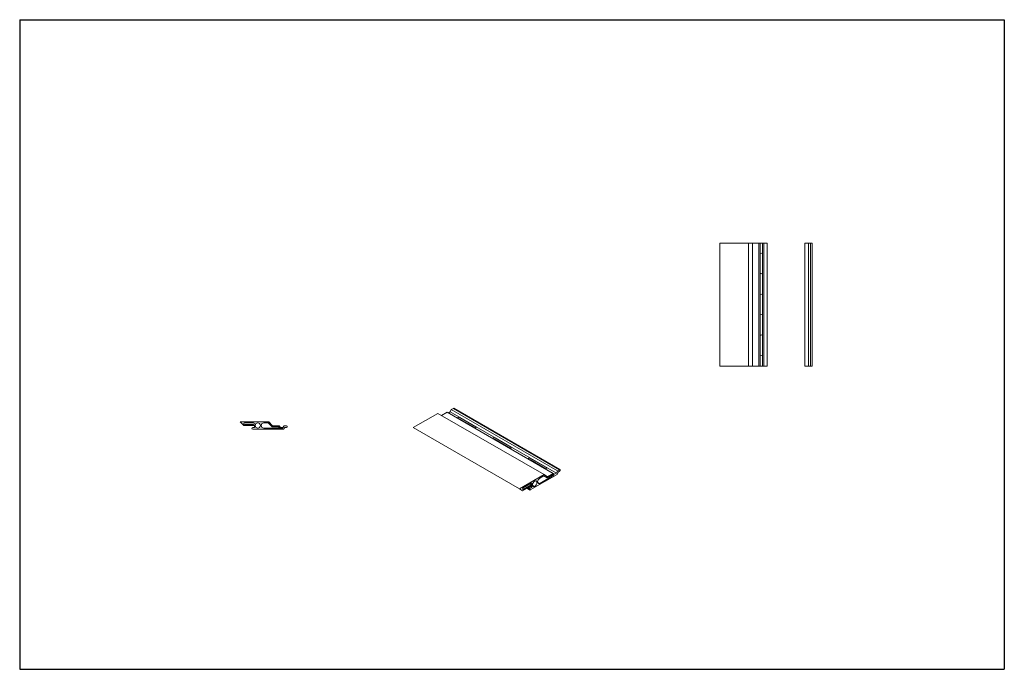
# Model space of a CAD drawing. Header units: millimetres. Extents: x 10195 to 12606, y -5816 to -4227.
import ezdxf

# ---------------------------------------------------------------- set-up
doc = ezdxf.new("R2010")
doc.units = ezdxf.units.MM
doc.layers.add('Wall', color=4, linetype='Continuous', lineweight=30)

msp = doc.modelspace()

# ---------------------------------------------------------------- hatches: boundary and pattern name
at = {"layer": 'Wall', "lineweight": 5}
h = msp.add_hatch(color=2, dxfattribs=at)
h.dxf.hatch_style = 1
edge = h.paths.add_edge_path()
edge.add_ellipse((11444, -5301.1), major_axis=(-3.06, 0), ratio=0.57735, start_angle=225, end_angle=381.9261)
edge.add_line((11441.2, -5301.8), (11443.7, -5303.3))
edge.add_ellipse((11444, -5305.1), major_axis=(-3.06, 0), ratio=0.57735, start_angle=225, end_angle=274.9093, ccw=False)
edge.add_line((11446.2, -5303.8), (11483.5, -5325.4))
edge.add_ellipse((11483, -5323.6), major_axis=(-3.06, 0), ratio=0.57735, start_angle=100.6671, end_angle=225)
edge.add_line((11485.1, -5322.4), (11446.2, -5299.9))
edge = h.paths.add_edge_path()
edge.add_ellipse((11357.4, -5251.1), major_axis=(-3.06, 0), ratio=0.57735, start_angle=225, end_angle=381.9261)
edge.add_line((11354.5, -5251.8), (11357.1, -5253.3))
edge.add_ellipse((11357.4, -5255.1), major_axis=(-3.06, 0), ratio=0.57735, start_angle=225, end_angle=274.9093, ccw=False)
edge.add_line((11359.6, -5253.8), (11396.9, -5275.4))
edge.add_ellipse((11396.4, -5273.6), major_axis=(-3.06, 0), ratio=0.57735, start_angle=100.6671, end_angle=225)
edge.add_line((11398.5, -5272.4), (11359.6, -5249.9))
edge = h.paths.add_edge_path()
edge.add_ellipse((11270.8, -5201.1), major_axis=(-3.06, 0), ratio=0.57735, start_angle=225, end_angle=381.9261)
edge.add_line((11267.9, -5201.8), (11270.5, -5203.3))
edge.add_ellipse((11270.8, -5205.1), major_axis=(-3.06, 0), ratio=0.57735, start_angle=225, end_angle=274.9093, ccw=False)
edge.add_line((11273, -5203.8), (11310.3, -5225.4))
edge.add_ellipse((11309.8, -5223.6), major_axis=(-3.06, 0), ratio=0.57735, start_angle=100.6671, end_angle=225)
edge.add_line((11311.9, -5222.4), (11273, -5199.9))
h = msp.add_hatch(dxfattribs=at)
h.set_pattern_fill('ANSI31', color=2, scale=0.2)
h.set_pattern_definition([(45, (8396.708, -269.8153), (-0.449012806, 0.449012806), [])])
h.paths.add_polyline_path([(10839.1, -5224), (10834.1, -5224), (10834.1, -5228.5), (10839.1, -5228.5)])
h = msp.add_hatch(color=2, dxfattribs=at)
h.dxf.hatch_style = 1
h.paths.add_polyline_path([(11501.2, -5339.4), (11500.7, -5339.7), (11503.1, -5341.1)])
h.paths.add_polyline_path([(11478.6, -5342.7), (11478.5, -5342.7), (11487, -5347.6)])
edge = h.paths.add_edge_path()
edge.add_ellipse((11447.5, -5362.6), major_axis=(-1.22, -2.12), ratio=0.57735, start_angle=45, end_angle=225)
edge.add_line((11447.5, -5360.6), (11444, -5362.6))
edge.add_line((11444, -5362.6), (11447.5, -5364.6))
h.paths.add_polyline_path([(11449.2, -5366.1), (11444.9, -5368.6), (11449.2, -5371.1)])
h = msp.add_hatch(color=2, dxfattribs=at)
h.dxf.hatch_style = 1
edge = h.paths.add_edge_path()
edge.add_ellipse((11428.3, -5373.7), major_axis=(-1.22, -2.12), ratio=0.57735, start_angle=315, end_angle=405)
edge.add_line((11428.3, -5375.7), (11426.6, -5374.7))
h = msp.add_hatch(color=2, dxfattribs=at)
h.dxf.hatch_style = 1
edge = h.paths.add_edge_path()
edge.add_ellipse((11456.4, -5362), major_axis=(-3.98, -6.89), ratio=0.57735, start_angle=315, end_angle=405)
edge.add_line((11456.4, -5368.5), (11450.8, -5365.2))
edge = h.paths.add_edge_path()
edge.add_ellipse((11469.2, -5354.6), major_axis=(-3.98, -6.89), ratio=0.57735, start_angle=315, end_angle=405)
edge.add_line((11469.2, -5361.1), (11463.6, -5357.8))

# ---------------------------------------------------------------- linework, layer by layer
at = {"layer": 'Wall', "color": 5}
for p, q in [((10195.3, -4226.6), (12606.4, -4226.6)), ((10195.3, -4226.6), (10195.3, -5816)), ((12606.4, -4226.6), (12606.4, -5816)), ((10195.3, -5816), (12606.4, -5816))]:
    msp.add_line(p, q, dxfattribs=at)
at = {"layer": 'Wall', "color": 4, "lineweight": 5}
for p, q in [((11909.8, -4773), (11909.8, -5074.3)), ((11909.8, -4773), (12025.4, -4773)), ((11979.8, -4773), (11979.8, -5074.3)), ((11989.4, -4773), (11989.4, -5074.3)), ((12005.4, -4773), (12005.4, -5074.3)), ((12008.4, -4773), (12008.4, -5074.3)), ((12014.4, -4773), (12014.4, -5074.3)), ((12017.4, -4773), (12017.4, -5074.3)), ((12025.4, -4773), (12025.4, -5074.3)), ((12117.6, -4773), (12117.6, -5074.3)), ((12117.6, -4773), (12135.6, -4773)), ((12126.6, -4773), (12126.6, -5074.3)), ((12131.6, -4773), (12131.6, -5074.3)), ((12135.6, -4773), (12135.6, -5074.3)), ((11909.8, -5074.3), (12025.4, -5074.3)), ((12117.6, -5074.3), (12135.6, -5074.3)), ((11249.6, -5185.9), (11252.2, -5180.7)), ((11252.2, -5180.7), (11257.5, -5177.6)), ((11512, -5330.7), (11252.2, -5180.7)), ((11517.3, -5327.6), (11257.5, -5177.6)), ((11518.1, -5327.4), (11258.3, -5177.4)), ((11159, -5224.7), (11219.6, -5189.7)), ((11479.4, -5339.7), (11219.6, -5189.7)), ((11228.1, -5194.6), (11241.8, -5186.7)), ((11501.6, -5336.7), (11241.8, -5186.7)), ((11245, -5188.5), (11249.6, -5185.9)), ((11509.4, -5335.9), (11249.6, -5185.9)), ((10735, -5210.5), (10805, -5210.5)), ((10743.9, -5219.5), (10735, -5210.5)), ((10743.9, -5219.5), (10770, -5219.5)), ((10745.9, -5213), (10768, -5213)), ((10745.9, -5217), (10768, -5217)), ((10770, -5224.5), (10766, -5224.5)), ((10841.6, -5228.5), (10766, -5228.5)), ((10770, -5219.5), (10770, -5224.5)), ((10793.1, -5213), (10804, -5213)), ((10832, -5226), (10793.1, -5226)), ((10813.6, -5222.8), (10804, -5213)), ((10814.7, -5220.3), (10805, -5210.5)), ((10813.6, -5222.8), (10829.4, -5222.8)), ((10814.7, -5220.3), (10830.6, -5220.3)), ((10829.4, -5222.8), (10832, -5226)), ((10830.6, -5220.3), (10833.6, -5224)), ((10833.6, -5224), (10834.1, -5224)), ((10839.1, -5224), (10839.6, -5224)), ((10839.6, -5224), (10842.6, -5220.3)), ((10841.6, -5228.5), (10844.6, -5224)), ((10842.6, -5220.3), (10848.8, -5220.3)), ((10844.6, -5224), (10848.8, -5224)), ((11418.8, -5374.7), (11159, -5224.7)), ((11512, -5330.7), (11517.3, -5327.6)), ((11418.8, -5374.7), (11479.4, -5339.7)), ((11445.6, -5377.2), (11511.1, -5339.4)), ((11469.2, -5361.1), (11503.4, -5341.3)), ((11478.6, -5342.7), (11469.2, -5348.1)), ((11487, -5347.6), (11478.6, -5342.7)), ((11487.8, -5344.7), (11479.4, -5339.7)), ((11487, -5347.6), (11501.2, -5339.4)), ((11487.8, -5344.7), (11501.6, -5336.7)), ((11503.4, -5341.3), (11501.2, -5339.4)), ((11504.2, -5338.9), (11501.6, -5336.7)), ((11504.2, -5338.9), (11509.4, -5335.9)), ((11509.4, -5335.9), (11512, -5330.7)), ((11511.1, -5339.4), (11513.7, -5333.4)), ((11517.3, -5331.3), (11513.7, -5333.4)), ((11426.5, -5379.2), (11418.8, -5374.7)), ((11426.5, -5379.2), (11449.2, -5366.1)), ((11428.3, -5371.7), (11447.5, -5360.6)), ((11428.3, -5375.7), (11447.5, -5364.6)), ((11444.5, -5377.4), (11437.1, -5373.1)), ((11444, -5376.6), (11437.5, -5372.9)), ((11444, -5375.7), (11438.3, -5372.4)), ((11444.3, -5374.7), (11439.3, -5371.8)), ((11444.8, -5373.9), (11440.3, -5371.3)), ((11445.6, -5373.2), (11441.3, -5370.7)), ((11449.2, -5371.1), (11444.9, -5368.6)), ((11445.6, -5373.2), (11449.2, -5371.1)), ((11449.2, -5371.1), (11449.2, -5366.1))]:
    msp.add_line(p, q, dxfattribs=at)
at = {"layer": 'Wall', "color": 1, "lineweight": 5}
for p, q in [((12008.9, -4845.5), (12008.9, -4800.5)), ((12013.9, -4845.5), (12013.9, -4800.5)), ((12008.9, -4945.5), (12008.9, -4900.5)), ((12013.9, -4945.5), (12013.9, -4900.5)), ((12008.9, -5045.5), (12008.9, -5000.5)), ((12013.9, -5045.5), (12013.9, -5000.5)), ((11273, -5199.9), (11311.9, -5222.4)), ((11273, -5203.8), (11310.3, -5225.4)), ((11359.6, -5249.9), (11398.5, -5272.4)), ((11359.6, -5253.8), (11396.9, -5275.4)), ((11446.2, -5299.9), (11485.1, -5322.4)), ((11446.2, -5303.8), (11483.5, -5325.4)), ((11487, -5347.6), (11478.5, -5342.7)), ((11503.1, -5341.1), (11500.7, -5339.7)), ((11428.3, -5375.7), (11426.6, -5374.7)), ((11447.5, -5364.6), (11444, -5362.6)), ((11456.4, -5368.5), (11450.8, -5365.2)), ((11469.2, -5361.1), (11463.6, -5357.8))]:
    msp.add_line(p, q, dxfattribs=at)
at = {"layer": 'Wall', "color": 2, "lineweight": 5}
msp.add_lwpolyline([(10834.1, -5228.5), (10834.1, -5224), (10839.1, -5224), (10839.1, -5228.5)], close=True, dxfattribs=at)
at = {"layer": 'Wall', "color": 4, "lineweight": 5}
msp.add_circle((10778.3, -5219.5), 6.5, dxfattribs=at)
at = {"layer": 'Wall', "color": 1, "lineweight": 5}
for centre, start, end in [((12011.4, -4800.5), 0, 180), ((12011.4, -4845.5), 180, 0), ((12011.4, -4900.5), 0, 180), ((12011.4, -4945.5), 180, 0), ((12011.4, -5000.5), 0, 180), ((12011.4, -5045.5), 180, 0)]:
    msp.add_arc(centre, 2.5, start, end, dxfattribs=at)
at = {"layer": 'Wall', "color": 4, "lineweight": 5}
for centre, radius, start, end in [((10745.9, -5215), 2, 90, 270), ((10766, -5226.5), 2, 90, 270), ((10768, -5215), 2, 270, 90), ((10793.1, -5219.5), 6.5, 90, 270), ((10848.8, -5222.1), 1.85, 270, 90)]:
    msp.add_arc(centre, radius, start, end, dxfattribs=at)
for centre, major_axis, start_param, end_param in [((11257.5, -5179.5), (-1.13, -1.96), 3.393125, 3.926991), ((11517.3, -5329.5), (-1.13, -1.96), 0.785398, 3.926991), ((11469.2, -5354.6), (-3.98, -6.89), 3.926991, 7.068583), ((11428.3, -5373.7), (-1.22, -2.12), 3.926991, 7.068583), ((11445.6, -5375.2), (-1.22, -2.12), 3.926991, 7.068583), ((11447.5, -5362.6), (-1.22, -2.12), 0.785398, 3.926991)]:
    msp.add_ellipse(centre, major_axis=major_axis, ratio=0.57735, start_param=start_param, end_param=end_param, dxfattribs=at)
at = {"layer": 'Wall', "color": 1, "lineweight": 5}
for centre, start_param, end_param in [((11270.8, -5201.1), 3.926991, 6.665868), ((11270.8, -5205.1), 3.926991, 4.798072), ((11309.8, -5223.6), 1.188114, 3.926991), ((11357.4, -5251.1), 3.926991, 6.665868), ((11357.4, -5255.1), 3.926991, 4.798072), ((11396.4, -5273.6), 1.188114, 3.926991), ((11444, -5301.1), 3.926991, 6.665868), ((11444, -5305.1), 3.926991, 4.798072), ((11483, -5323.6), 1.188114, 3.926991)]:
    msp.add_ellipse(centre, major_axis=(-3.06, 0), ratio=0.57735, start_param=start_param, end_param=end_param, dxfattribs=at)
at = {"layer": 'Wall', "color": 4, "lineweight": 5}
msp.add_ellipse((11456.4, -5362), major_axis=(-3.98, -6.89), ratio=0.57735, dxfattribs=at)

doc.saveas('drawing.dxf')
